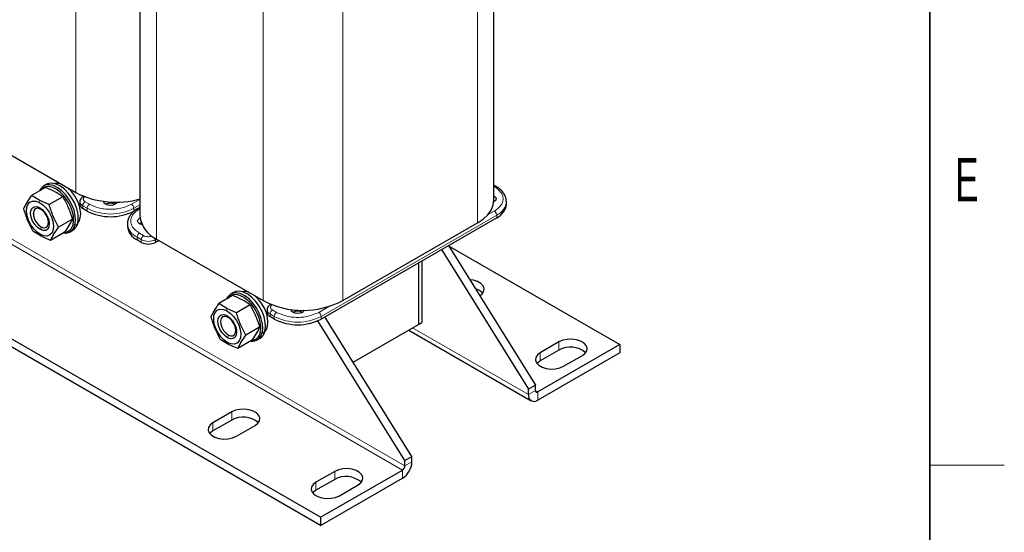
# Model space of a CAD drawing. Header units: millimetres. Extents: x 5 to 418, y 2 to 292.
# Tile 20 of 23: x 335 to 414, y 52 to 93. Entities that reach past the tile are written whole.
import ezdxf

# ---------------------------------------------------------------- set-up
doc = ezdxf.new("R2010")
doc.units = ezdxf.units.MM
doc.layers.add('SLD-0', color=7, linetype='Continuous')
doc.styles.add('SLDTEXTSTYLE0', font='TXT', dxfattribs={"width": 0.605})

msp = doc.modelspace()

# ---------------------------------------------------------------- linework, layer by layer
at = {"color": 7, "linetype": 'Continuous', "lineweight": 18}
for p, q in [((339.2161, 104.1387), (339.2161, 79.207)), ((371.5544, 101.6895), (371.5544, 76.7578)), ((345.7026, 100.3941), (345.7026, 75.4624)), ((354.301, 95.4304), (354.301, 70.4987)), ((360.7121, 95.4304), (360.7121, 70.4987)), ((365.7184, 57.1786), (310.8469, 88.8552)), ((365.5299, 56.852), (310.6584, 88.5286)), ((372.8822, 79.7032), (372.9215, 79.6805)), ((336.2729, 78.4005), (336.3024, 78.5766)), ((344.3748, 78.6582), (343.6944, 78.2654)), ((336.3541, 77.9621), (336.288, 78.0002)), ((339.7723, 78.1347), (340.1117, 77.9388)), ((339.7723, 77.917), (339.7723, 78.1347)), ((340.3003, 78.2654), (339.9609, 78.4613)), ((340.1117, 77.9388), (340.1117, 77.7211)), ((343.883, 77.9388), (344.3748, 78.2227)), ((343.883, 77.7211), (343.883, 77.9388)), ((344.3355, 77.8953), (344.3748, 77.918)), ((358.9679, 69.2305), (373.11, 77.3945)), ((372.9215, 77.7211), (372.3753, 77.4058)), ((373.11, 77.3945), (373.11, 77.1768)), ((336.4604, 76.4144), (336.3553, 76.2212)), ((338.9848, 76.6114), (339.1329, 76.5897)), ((339.3592, 76.7204), (339.1329, 76.5897)), ((336.3704, 75.8209), (336.4116, 75.6856)), ((344.1469, 75.6093), (344.4864, 75.4134)), ((344.1469, 75.3916), (344.1469, 75.6093)), ((344.6749, 75.74), (344.3355, 75.9359)), ((344.4864, 75.4134), (344.4864, 75.1956)), ((345.6177, 75.4134), (345.7026, 75.4624)), ((345.6177, 75.1956), (345.6177, 75.4134)), ((351.3578, 69.6921), (351.3873, 69.8682)), ((359.5896, 70.0248), (358.7793, 69.557)), ((351.439, 69.2538), (351.373, 69.2919)), ((354.8573, 69.4264), (355.1967, 69.2305)), ((354.8573, 69.2086), (354.8573, 69.4264)), ((355.3852, 69.557), (355.0458, 69.753)), ((355.1967, 69.2305), (355.1967, 69.0127)), ((358.9679, 69.0127), (358.9679, 69.2305)), ((366.3405, 68.3145), (375.6745, 62.9261)), ((351.5453, 67.7061), (351.4402, 67.5128)), ((354.0697, 67.9031), (354.2178, 67.8814)), ((354.4441, 68.012), (354.2178, 67.8814)), ((351.4553, 67.1125), (351.4966, 66.9773)), ((378.1258, 67.1714), (378.1258, 66.5182)), ((376.6173, 66.3006), (376.6173, 65.6473)), ((375.6745, 62.9261), (376.2402, 63.2527)), ((376.2402, 63.2526), (376.4287, 63.1438)), ((376.4287, 63.1438), (376.4287, 62.4906)), ((351.7648, 61.5327), (351.7648, 60.8795)), ((350.2564, 60.6619), (350.2564, 60.0087)), ((365.7184, 57.1786), (366.2841, 57.5052)), ((360.0616, 56.7431), (360.0616, 56.0899)), ((365.5299, 56.1988), (365.5299, 56.852)), ((358.5531, 55.8723), (358.5531, 55.2191))]:
    msp.add_line(p, q, dxfattribs=at)
at = {"color": 7, "linetype": 'Continuous', "lineweight": 25}
for p, q in [((372.8822, 78.6083), (372.8822, 102.54)), ((344.3748, 100.7548), (344.3748, 77.313)), ((358.9302, 53.0421), (304.0587, 84.7187)), ((330.6176, 84.1708), (339.2161, 79.207)), ((358.9302, 52.3889), (304.0587, 84.0655)), ((336.7561, 79.6183), (335.6462, 78.9776)), ((336.839, 79.8726), (336.6127, 79.742)), ((373.0548, 79.6937), (372.8822, 79.7934)), ((373.0548, 79.6937), (373.0519, 79.6953)), ((336.3024, 78.5766), (335.6462, 78.9776)), ((337.0601, 78.2342), (336.3024, 78.5766)), ((338.17, 78.875), (337.0601, 78.2342)), ((339.8289, 78.9108), (339.8276, 78.91)), ((339.538, 78.4613), (339.538, 78.2436)), ((340.1117, 77.7211), (339.7723, 77.917)), ((344.1624, 77.8824), (343.883, 77.7211)), ((344.1988, 77.8759), (344.175, 77.8896)), ((344.3748, 78.0081), (344.2022, 77.9085)), ((372.9215, 78.4831), (372.8748, 78.4592)), ((372.9214, 78.4831), (372.8787, 78.5052)), ((373.8911, 78.2653), (373.8911, 78.4831)), ((335.7874, 77.5461), (335.7874, 77.5062)), ((338.9315, 77.0578), (337.8217, 76.4171)), ((344.3355, 77.1333), (344.3828, 77.1576)), ((373.11, 77.1768), (358.9679, 69.0127)), ((336.397, 76.4503), (336.4316, 76.4303)), ((338.7459, 76.0469), (338.9721, 76.1775)), ((343.3659, 76.6979), (343.3659, 76.4801)), ((344.4784, 76.7567), (344.3355, 76.6978)), ((360.7121, 70.4987), (371.5544, 76.7578)), ((336.4116, 75.6856), (335.7555, 76.0866)), ((337.1694, 75.3433), (336.4116, 75.6856)), ((338.2792, 75.984), (337.1694, 75.3433)), ((344.4864, 75.1956), (344.1469, 75.3916)), ((345.8912, 75.3535), (345.6177, 75.1956)), ((345.7026, 75.4624), (354.301, 70.4987)), ((368.6615, 74.6087), (375.6745, 63.3616)), ((369.2272, 74.9352), (376.2402, 63.6882)), ((369.2411, 74.913), (383.0284, 66.9537)), ((366.8121, 73.541), (366.8121, 68.5867)), ((367.0949, 73.7043), (367.0949, 68.75)), ((351.8411, 70.9099), (350.7312, 70.2692)), ((351.9239, 71.1643), (351.6976, 71.0337)), ((351.3873, 69.8682), (350.7312, 70.2692)), ((352.145, 69.5259), (351.3873, 69.8682)), ((353.2549, 70.1666), (352.145, 69.5259)), ((354.9139, 70.2024), (354.9125, 70.2016)), ((354.6229, 69.753), (354.6229, 69.5352)), ((355.1967, 69.0127), (354.8573, 69.2086)), ((366.2841, 57.9407), (359.2711, 69.1877)), ((350.8724, 68.8378), (350.8724, 68.7978)), ((354.0165, 68.3495), (352.9066, 67.7087)), ((365.7184, 57.6141), (358.6963, 68.8758)), ((361.5427, 65.5447), (366.8121, 68.5867)), ((366.8121, 68.5867), (367.0949, 68.75)), ((351.4819, 67.742), (351.5165, 67.722)), ((353.8308, 67.3385), (354.0571, 67.4691)), ((366.028, 68.1341), (375.8954, 62.4377)), ((351.4966, 66.9773), (350.8405, 67.3783)), ((352.2543, 66.6349), (351.4966, 66.9773)), ((353.3642, 67.2757), (352.2543, 66.6349)), ((383.0284, 66.9537), (376.4287, 63.1438)), ((378.1258, 67.1714), (376.6173, 66.3006)), ((383.0284, 66.9537), (383.0284, 66.3005)), ((383.0284, 66.3005), (376.4287, 62.4906)), ((378.1258, 66.5182), (376.6173, 65.6473)), ((378.5029, 65.212), (380.0114, 66.0829)), ((376.2402, 63.6882), (375.6745, 63.3616)), ((376.2402, 63.2527), (376.2402, 63.6882)), ((375.6745, 62.9261), (375.6745, 63.3616)), ((351.7648, 61.5327), (350.2564, 60.6619)), ((351.7648, 60.8795), (350.2564, 60.0087)), ((352.142, 59.5734), (353.6505, 60.4442)), ((365.7184, 57.6141), (366.2841, 57.9407)), ((366.2841, 57.5052), (366.2841, 57.9407)), ((365.7184, 57.1786), (365.7184, 57.6141)), ((360.0616, 56.7431), (358.5531, 55.8723)), ((358.9302, 53.0421), (365.5299, 56.852)), ((360.0616, 56.0899), (358.5531, 55.2191)), ((358.9302, 52.3889), (365.5299, 56.1988)), ((360.4387, 54.7838), (361.9472, 55.6546)), ((358.9302, 53.0421), (358.9302, 52.3889))]:
    msp.add_line(p, q, dxfattribs=at)
at = {"color": 7, "linetype": 'Continuous', "lineweight": 25, "flags": 128}
for points in [[(339.1329, 76.5897), (339.1862, 76.9442), (339.1639, 77.3463), (339.0671, 77.7759), (338.9008, 78.2114), (338.6732, 78.631), (338.3958, 79.0137), (338.0824, 79.3403), (337.7489, 79.5944), (337.4118, 79.7632), (337.0882, 79.8383), (336.7942, 79.816), (336.5445, 79.6973), (336.3518, 79.4882), (336.2746, 79.3403)], [(338.9848, 76.6114), (339.0354, 76.9481), (339.0142, 77.3301), (338.9223, 77.7382), (338.7643, 78.152), (338.5481, 78.5506), (338.2845, 78.9142), (337.9869, 79.2245), (337.67, 79.4658), (337.3498, 79.6262), (337.0423, 79.6976), (336.763, 79.6764), (336.5258, 79.5636), (336.3586, 79.3888)], [(339.3592, 76.7204), (339.4124, 77.0748), (339.3901, 77.4769), (339.2934, 77.9065), (339.1271, 78.342), (338.8995, 78.7616), (338.6221, 79.1443), (338.3087, 79.4709), (337.9751, 79.725), (337.6381, 79.8938), (337.3144, 79.969), (337.0204, 79.9466), (336.839, 79.8726)], [(339.3663, 76.7469), (339.4719, 76.8949), (339.5695, 77.1607), (339.6026, 77.4808), (339.5695, 77.8391), (339.4719, 78.2176), (339.3146, 78.5974), (339.1056, 78.9594), (338.8554, 79.2854), (338.5764, 79.5592), (338.5018, 79.6194)], [(371.5544, 76.7578), (372.0164, 77.0701), (372.3881, 77.4202), (372.6603, 77.7996), (372.8264, 78.1989), (372.8822, 78.6083)], [(372.8822, 78.9391), (372.9215, 78.9185), (373.0371, 78.8186), (373.0777, 78.7008), (373.0371, 78.583), (372.9215, 78.4831)], [(336.3704, 75.8209), (336.0859, 76.0135), (335.8176, 76.2809), (335.5835, 76.6048), (335.3998, 76.9633), (335.2789, 77.3317), (335.2291, 77.6851), (335.2537, 77.9994), (335.3511, 78.2531), (335.5146, 78.4289), (335.7331, 78.5149), (335.9918, 78.5052), (336.2729, 78.4005)], [(336.3553, 76.2212), (336.1208, 76.3871), (335.9059, 76.6239), (335.7318, 76.9083), (335.6154, 77.2126), (335.5681, 77.5069), (335.5946, 77.7623), (335.6923, 77.954), (335.8515, 78.0632), (336.0568, 78.0791), (336.288, 78.0002)], [(336.3971, 76.4503), (336.595, 76.3741), (336.7715, 76.3825), (336.9074, 76.4746), (336.988, 76.6403), (337.0046, 76.8616), (336.9553, 77.1147), (336.8456, 77.3721), (336.6872, 77.6059), (336.4974, 77.7907), (336.2967, 77.9065), (336.1069, 77.9409), (335.9485, 77.8899), (335.8388, 77.7593), (335.7895, 77.5631), (335.8061, 77.3226), (335.8867, 77.0638), (336.0226, 76.8149), (336.1991, 76.6027), (336.3971, 76.4503)], [(336.2729, 78.4005), (336.5573, 78.2079), (336.8257, 77.9405), (337.0597, 77.6165), (337.2435, 77.2581), (337.3644, 76.8897), (337.4142, 76.5363), (337.3896, 76.222), (337.2922, 75.9683), (337.1287, 75.7925), (336.9101, 75.7065), (336.6515, 75.7162), (336.3704, 75.8209)], [(336.288, 78.0002), (336.5225, 77.8343), (336.7373, 77.5975), (336.9115, 77.313), (337.0279, 77.0088), (337.0751, 76.7145), (337.0486, 76.459), (336.951, 76.2673), (336.7917, 76.1582), (336.5865, 76.1423), (336.3553, 76.2212)], [(342.3745, 78.2654), (342.2014, 78.1987), (341.9973, 78.1752), (341.7932, 78.1987), (341.6202, 78.2654), (341.5046, 78.3653), (341.464, 78.4831), (341.4648, 78.4995)], [(342.5257, 78.4412), (342.4901, 78.3653), (342.3745, 78.2654)], [(344.534, 76.6255), (344.5085, 76.6312), (344.3355, 76.6979), (344.2199, 76.7978), (344.1793, 76.9156), (344.2199, 77.0334), (344.3355, 77.1333)], [(371.748, 70.8924), (371.9421, 71.0478), (372.0747, 71.2531), (372.1018, 71.4716), (372.0211, 71.6857), (371.8393, 71.878), (371.5709, 72.0329), (371.2378, 72.1379), (370.9452, 72.1799)], [(354.2178, 67.8814), (354.2711, 68.2358), (354.2488, 68.6379), (354.1521, 69.0675), (353.9857, 69.503), (353.7582, 69.9227), (353.4807, 70.3054), (353.1674, 70.6319), (352.8338, 70.886), (352.4968, 71.0549), (352.1731, 71.13), (351.8791, 71.1076), (351.6295, 70.9889), (351.4368, 70.7798), (351.3595, 70.632)], [(354.0697, 67.9031), (354.1203, 68.2398), (354.0992, 68.6218), (354.0073, 69.0299), (353.8492, 69.4436), (353.633, 69.8423), (353.3695, 70.2059), (353.0718, 70.5161), (352.7549, 70.7575), (352.4347, 70.9179), (352.1272, 70.9892), (351.8479, 70.968), (351.6108, 70.8552), (351.4436, 70.6805)], [(354.4441, 68.012), (354.4974, 68.3665), (354.4751, 68.7685), (354.3783, 69.1981), (354.212, 69.6337), (353.9844, 70.0533), (353.707, 70.436), (353.3937, 70.7626), (353.0601, 71.0166), (352.723, 71.1855), (352.3994, 71.2606), (352.1054, 71.2383), (351.9239, 71.1643)], [(354.4512, 68.0386), (354.5568, 68.1866), (354.6545, 68.4524), (354.6876, 68.7724), (354.6545, 69.1307), (354.5568, 69.5092), (354.3996, 69.889), (354.1906, 70.251), (353.9403, 70.5771), (353.6613, 70.8509), (353.6003, 70.9004)], [(351.4553, 67.1125), (351.1709, 67.3052), (350.9025, 67.5726), (350.6685, 67.8965), (350.4848, 68.2549), (350.3639, 68.6234), (350.314, 68.9768), (350.3386, 69.291), (350.436, 69.5447), (350.5995, 69.7206), (350.8181, 69.8066), (351.0767, 69.7969), (351.3578, 69.6921)], [(351.4402, 67.5128), (351.2057, 67.6788), (350.9909, 67.9156), (350.8167, 68.2), (350.7003, 68.5042), (350.6531, 68.7985), (350.6796, 69.054), (350.7772, 69.2457), (350.9365, 69.3548), (351.1418, 69.3707), (351.373, 69.2919)], [(351.482, 67.7419), (351.6799, 67.6658), (351.8564, 67.6742), (351.9924, 67.7662), (352.073, 67.9319), (352.0895, 68.1533), (352.0403, 68.4064), (351.9305, 68.6637), (351.7721, 68.8975), (351.5823, 69.0823), (351.3817, 69.1982), (351.1919, 69.2325), (351.0335, 69.1816), (350.9237, 69.0509), (350.8745, 68.8547), (350.891, 68.6142), (350.9716, 68.3555), (351.1076, 68.1065), (351.2841, 67.8943), (351.482, 67.7419)], [(351.3578, 69.6921), (351.6423, 69.4995), (351.9106, 69.2321), (352.1447, 68.9082), (352.3284, 68.5498), (352.4493, 68.1813), (352.4991, 67.8279), (352.4745, 67.5137), (352.3771, 67.26), (352.2136, 67.0841), (351.9951, 66.9981), (351.7364, 67.0078), (351.4553, 67.1125)], [(351.373, 69.2919), (351.6074, 69.1259), (351.8223, 68.8891), (351.9964, 68.6047), (352.1128, 68.3004), (352.1601, 68.0062), (352.1336, 67.7507), (352.0359, 67.559), (351.8767, 67.4498), (351.6714, 67.4339), (351.4402, 67.5128)], [(357.4594, 69.557), (357.2864, 69.4903), (357.0823, 69.4669), (356.8782, 69.4903), (356.7052, 69.557), (356.5896, 69.6569), (356.549, 69.7748), (356.5497, 69.7911)], [(357.6107, 69.7328), (357.575, 69.6569), (357.4594, 69.557)], [(380.0114, 66.0829), (380.2388, 66.2582), (380.3715, 66.4635), (380.3985, 66.682), (380.3179, 66.8961), (380.136, 67.0884), (379.8676, 67.2433), (379.5345, 67.3483), (379.1637, 67.3949), (378.7852, 67.3793), (378.4296, 67.3027), (378.1258, 67.1714)], [(376.6173, 66.3006), (376.3899, 66.1252), (376.2572, 65.9199), (376.2302, 65.7014), (376.3108, 65.4873), (376.4927, 65.295), (376.7611, 65.1401), (377.0941, 65.0351), (377.465, 64.9885), (377.8435, 65.0042), (378.1991, 65.0807), (378.5029, 65.212)], [(376.6173, 65.6473), (376.3899, 65.4719), (376.3528, 65.4297)], [(353.6505, 60.4442), (353.8779, 60.6196), (354.0105, 60.8249), (354.0376, 61.0434), (353.9569, 61.2575), (353.775, 61.4497), (353.5067, 61.6047), (353.1736, 61.7097), (352.8028, 61.7562), (352.4242, 61.7406), (352.0687, 61.664), (351.7648, 61.5327)], [(350.2564, 60.6619), (350.0289, 60.4865), (349.8963, 60.2813), (349.8692, 60.0627), (349.9499, 59.8486), (350.1318, 59.6564), (350.4001, 59.5014), (350.7332, 59.3964), (351.104, 59.3499), (351.4826, 59.3655), (351.8382, 59.4421), (352.142, 59.5734)], [(350.2564, 60.0087), (350.0289, 59.8333), (349.9918, 59.791)], [(361.9472, 55.6546), (362.1746, 55.83), (362.3072, 56.0353), (362.3343, 56.2538), (362.2536, 56.4679), (362.0718, 56.6602), (361.8034, 56.8151), (361.4703, 56.9201), (361.0995, 56.9666), (360.721, 56.951), (360.3654, 56.8744), (360.0616, 56.7431)], [(358.5531, 55.8723), (358.3256, 55.6969), (358.193, 55.4917), (358.1659, 55.2731), (358.2466, 55.0591), (358.4285, 54.8668), (358.6968, 54.7119), (359.0299, 54.6069), (359.4008, 54.5603), (359.7793, 54.5759), (360.1349, 54.6525), (360.4387, 54.7838)], [(358.5531, 55.2191), (358.3256, 55.0437), (358.2885, 55.0014)]]:
    msp.add_lwpolyline(points, dxfattribs=at)
at = {"color": 7, "linetype": 'Continuous', "lineweight": 25}
for centre, radius, start, end in [((337.6992, 78.988), 0.9564, 67.606349, 100.241047), ((342.4472, 85.5281), 7.0991, 242.925264, 285.900302), ((339.9384, 78.2835), 0.4024, 185.694799, 245.625342), ((341.9973, 77.5375), 0.8198, 62.615753, 117.384247), ((372.5565, 78.3984), 1.3412, 294.374658, 354.305201), ((341.9973, 81.3603), 4.0987, 242.609672, 297.390328), ((346.6759, 77.5624), 2.3146, 186.187456, 245.132685), ((338.3414, 76.7559), 0.8088, 262.005318, 348.147299), ((338.2425, 76.7566), 0.7563, 274.928626, 348.935812), ((338.5297, 76.9023), 0.8492, 301.398261, 347.626256), ((344.7005, 76.6132), 1.3412, 185.694799, 245.625342), ((345.052, 76.2874), 1.2296, 242.609672, 297.390328), ((371.0881, 70.2766), 1.2066, 42.392998, 74.710258), ((352.7842, 70.2797), 0.9564, 67.606349, 100.241047), ((357.5066, 76.628), 6.9169, 242.39104, 297.60896), ((355.0233, 69.5751), 0.4024, 185.694799, 245.625342), ((357.0823, 72.6519), 4.0987, 242.609672, 297.390328), ((357.0823, 68.8291), 0.8198, 62.615753, 117.384247), ((353.4263, 68.0475), 0.8088, 262.005318, 348.147299), ((353.3275, 68.0482), 0.7563, 274.928626, 348.935812), ((353.6147, 68.194), 0.8492, 301.398261, 347.626256), ((379.0461, 64.8804), 1.8786, 49.106312, 119.333177), ((376.1343, 62.8515), 0.4658, 170.785963, 309.203285), ((376.3551, 63.234), 0.1165, 170.785963, 309.203285), ((352.6852, 59.2418), 1.8786, 49.106312, 119.333177), ((364.6465, 57.5797), 1.6393, 302.605478, 357.394522), ((365.309, 57.1972), 0.4098, 302.605478, 357.394522), ((360.9819, 54.4522), 1.8786, 49.106312, 119.333177)]:
    msp.add_arc(centre, radius, start, end, dxfattribs=at)
at = {"color": 7, "linetype": 'Continuous', "lineweight": 18}
for centre, radius, start, end in [((373.0001, 79.5702), 0.1354, 67.476074, 125.460456), ((339.9393, 78.5023), 0.4037, 186.334318, 245.569374), ((340.1817, 78.1161), 0.4098, 122.605478, 177.394522), ((340.5211, 77.9202), 0.4098, 122.605478, 177.394522), ((341.9973, 81.578), 4.0987, 242.609672, 297.390328), ((343.4736, 77.9202), 0.4098, 2.605478, 57.394522), ((344.2574, 77.7862), 0.1342, 54.391363, 114.204553), ((372.5851, 78.5943), 1.3095, 293.630462, 355.710215), ((372.7007, 77.3759), 0.4098, 2.605478, 57.394522), ((344.704, 76.8351), 1.3464, 186.415638, 245.562224), ((344.5563, 75.5907), 0.4098, 122.605478, 177.394522), ((344.8957, 75.3948), 0.4098, 122.605478, 177.394522), ((345.052, 76.5052), 1.2296, 242.609672, 297.390328), ((345.2716, 75.4064), 0.3462, 1.148388, 20.147653), ((355.0242, 69.794), 0.4037, 186.334318, 245.569374), ((355.2666, 69.4078), 0.4098, 122.605478, 177.394522), ((355.6061, 69.2118), 0.4098, 122.605478, 177.394522), ((357.0823, 72.8697), 4.0987, 242.609672, 297.390328), ((358.5585, 69.2118), 0.4098, 2.605478, 57.394522)]:
    msp.add_arc(centre, radius, start, end, dxfattribs=at)
at = {"color": 7, "linetype": 'Continuous', "lineweight": 25}
for points, knots in [([(338.17, 78.875), (337.9593, 79.0137), (337.5388, 79.2908), (337.0167, 79.5093), (336.7561, 79.6183)], [0, 0, 0, 0, 0.5008729, 1, 1, 1, 1]), ([(373.8812, 78.4995), (373.8821, 78.5503), (373.8847, 78.6966), (373.8045, 78.933), (373.6548, 79.1941), (373.4372, 79.4263), (373.2326, 79.5924), (373.0888, 79.6694), (373.0498, 79.6903)], [0, 0, 0, 0, 0.1081206, 0.310897, 0.5163664, 0.7221804, 0.9246361, 1, 1, 1, 1]), ([(335.6462, 78.9776), (335.5121, 78.784), (335.2439, 78.3967), (335.0773, 78.0681), (334.994, 77.9038)], [0, 0, 0, 0, 0.4999949, 1, 1, 1, 1]), ([(338.17, 78.875), (338.3223, 78.5868), (338.627, 78.0104), (338.83, 77.3753), (338.9315, 77.0578)], [0, 0, 0, 0, 0.4999949, 1, 1, 1, 1]), ([(339.828, 78.9095), (339.7855, 78.882), (339.6964, 78.8242), (339.5979, 78.6998), (339.5379, 78.5694), (339.545, 78.4852), (339.5474, 78.457)], [0, 0, 0, 0, 0.2612359, 0.5493736, 0.8495961, 1, 1, 1, 1]), ([(334.994, 77.9038), (335.0955, 77.5863), (335.2985, 76.9512), (335.6032, 76.3748), (335.7555, 76.0866)], [0, 0, 0, 0, 0.4999949, 1, 1, 1, 1]), ([(337.8217, 76.4171), (337.6693, 76.7053), (337.3647, 77.2817), (337.1616, 77.9167), (337.0601, 78.2342)], [0, 0, 0, 0, 0.4999949, 1, 1, 1, 1]), ([(344.2025, 77.9083), (344.2006, 77.9073), (344.1046, 77.8589), (343.9423, 77.7398), (343.7243, 77.5492), (343.5505, 77.3296), (343.4283, 77.085), (343.3647, 76.8638), (343.373, 76.7273), (343.3758, 76.6815)], [0, 0, 0, 0, 0.0035696, 0.1771307, 0.3537368, 0.5331278, 0.7159797, 0.9047961, 1, 1, 1, 1]), ([(338.9315, 77.0578), (338.8482, 76.8935), (338.6816, 76.5649), (338.4134, 76.1776), (338.2792, 75.984)], [0, 0, 0, 0, 0.4999949, 1, 1, 1, 1]), ([(337.1694, 75.3433), (337.2527, 75.5076), (337.4193, 75.8362), (337.6875, 76.2235), (337.8217, 76.4171)], [0, 0, 0, 0, 0.4999949, 1, 1, 1, 1]), ([(353.2549, 70.1666), (353.0443, 70.3054), (352.6238, 70.5825), (352.1017, 70.8009), (351.8411, 70.9099)], [0, 0, 0, 0, 0.5008729, 1, 1, 1, 1]), ([(350.7312, 70.2692), (350.5971, 70.0756), (350.3288, 69.6883), (350.1622, 69.3597), (350.0789, 69.1954)], [0, 0, 0, 0, 0.4999949, 1, 1, 1, 1]), ([(353.2549, 70.1666), (353.4072, 69.8784), (353.7119, 69.302), (353.915, 68.667), (354.0165, 68.3495)], [0, 0, 0, 0, 0.4999949, 1, 1, 1, 1]), ([(354.9129, 70.2012), (354.8705, 70.1737), (354.7813, 70.1159), (354.6829, 69.9915), (354.6229, 69.8611), (354.63, 69.7768), (354.6323, 69.7487)], [0, 0, 0, 0, 0.2612359, 0.5493736, 0.8495961, 1, 1, 1, 1]), ([(350.0789, 69.1954), (350.1804, 68.8779), (350.3835, 68.2429), (350.6881, 67.6665), (350.8405, 67.3783)], [0, 0, 0, 0, 0.4999949, 1, 1, 1, 1]), ([(352.9066, 67.7087), (352.7543, 67.9969), (352.4496, 68.5733), (352.2466, 69.2084), (352.145, 69.5259)], [0, 0, 0, 0, 0.4999949, 1, 1, 1, 1]), ([(354.0165, 68.3495), (353.9332, 68.1852), (353.7665, 67.8566), (353.4983, 67.4693), (353.3642, 67.2757)], [0, 0, 0, 0, 0.4999949, 1, 1, 1, 1]), ([(352.2543, 66.6349), (352.3376, 66.7992), (352.5043, 67.1278), (352.7725, 67.5151), (352.9066, 67.7087)], [0, 0, 0, 0, 0.4999949, 1, 1, 1, 1])]:
    msp.add_open_spline(points, degree=3, knots=knots, dxfattribs=at)
at = {"color": 7, "linetype": 'Continuous', "lineweight": 18}
for points, knots in [([(372.9215, 79.6805), (373.1123, 79.5442), (373.4058, 79.3345), (373.5893, 78.9842), (373.6422, 78.7008), (373.5893, 78.4174), (373.4058, 78.0672), (373.1123, 77.8575), (372.9215, 77.7211)], [0, 0, 0, 0, 0.2394568, 0.3683607, 0.5, 0.6316393, 0.7605432, 1, 1, 1, 1]), ([(339.9609, 78.4613), (339.9185, 78.4916), (339.8531, 78.5384), (339.8122, 78.6163), (339.8009, 78.679), (339.8122, 78.7418), (339.8531, 78.8197), (339.9185, 78.8665), (339.9609, 78.8968)], [0, 0, 0, 0, 0.2394429, 0.3696359, 0.4999999, 0.6301929, 0.7605571, 1, 1, 1, 1]), ([(343.6944, 78.2654), (343.4582, 78.1552), (343.095, 77.9858), (342.4882, 77.8799), (341.9973, 77.8494), (341.5064, 77.8799), (340.8997, 77.9858), (340.5364, 78.1552), (340.3003, 78.2654)], [0, 0, 0, 0, 0.23945684, 0.36836066, 0.5, 0.63163934, 0.76054316, 1, 1, 1, 1]), ([(344.3355, 75.9359), (344.1447, 76.0722), (343.8512, 76.282), (343.6677, 76.6322), (343.6148, 76.9156), (343.6677, 77.199), (343.8512, 77.5493), (344.1447, 77.759), (344.3355, 77.8953)], [0, 0, 0, 0, 0.2394568, 0.3683607, 0.5, 0.6316393, 0.7605432, 1, 1, 1, 1]), ([(345.3372, 75.7039), (345.3136, 75.6934), (345.261, 75.6701), (345.1604, 75.6546), (345.0522, 75.6475), (344.9433, 75.6542), (344.8085, 75.6777), (344.7274, 75.7155), (344.6749, 75.74)], [0, 0, 0, 0, 0.1225098, 0.2727195, 0.4231266, 0.5733363, 0.7237435, 1, 1, 1, 1]), ([(355.0458, 69.753), (355.0035, 69.7833), (354.9381, 69.8301), (354.8971, 69.9079), (354.8859, 69.9707), (354.8971, 70.0335), (354.938, 70.1113), (355.0035, 70.1581), (355.0458, 70.1884)], [0, 0, 0, 0, 0.2394429, 0.3696359, 0.4999999, 0.6301929, 0.7605571, 1, 1, 1, 1]), ([(358.7793, 69.557), (358.5432, 69.4469), (358.1799, 69.2774), (357.5732, 69.1715), (357.0823, 69.141), (356.5914, 69.1715), (355.9847, 69.2774), (355.6214, 69.4469), (355.3852, 69.557)], [0, 0, 0, 0, 0.23945684, 0.36836066, 0.5, 0.63163934, 0.76054316, 1, 1, 1, 1])]:
    msp.add_open_spline(points, degree=3, knots=knots, dxfattribs=at)
at = {"layer": 'SLD-0', "lineweight": 35}
msp.add_line((408, 12), (408, 282.5), dxfattribs=at)
at = {"layer": 'SLD-0', "lineweight": 18}
msp.add_line((408, 57.25), (414, 57.25), dxfattribs=at)

# ---------------------------------------------------------------- texts
at = {"layer": 'SLD-0', "insert": (410.9816, 82.0011), "char_height": 3.5, "attachment_point": 2, "style": 'SLDTEXTSTYLE0'}
msp.add_mtext('E', dxfattribs=at)

doc.saveas('drawing.dxf')
